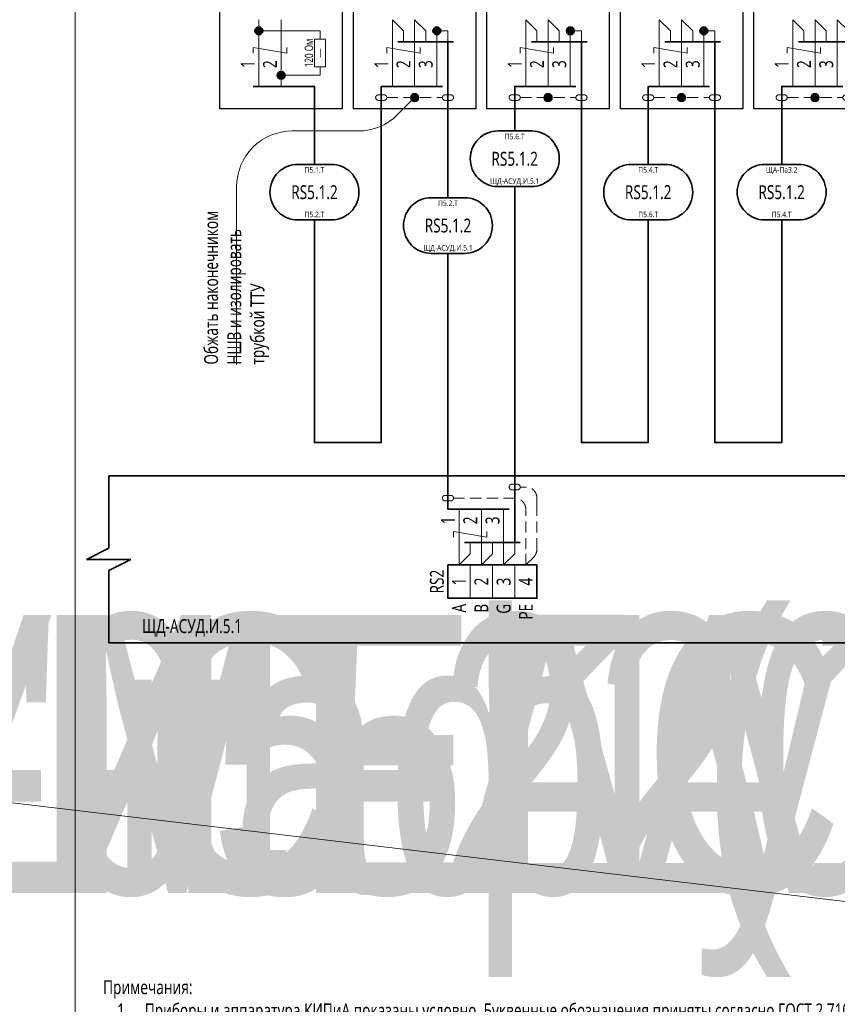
# Model space of a CAD drawing. Header units: millimetres. Extents: x -1173 to 6733, y -4591 to 345.
# Tile 87 of 93: x 2530 to 2677, y 34 to 211. Entities that reach past the tile are written whole.
import ezdxf
from ezdxf.enums import TextEntityAlignment as Align

# ---------------------------------------------------------------- set-up
doc = ezdxf.new("R2018")
doc.units = ezdxf.units.MM
doc.set_wipeout_variables(frame=1)
doc.linetypes.add('JIS_02_2.0', pattern=[3, 2, -1])
doc.layers.get('0').update_dxf_attribs({"lineweight": 15})
for name, color, linetype, lineweight in [('AK_Drawing', 7, 'Continuous', 35), ('AK_Drawing_Thin', 7, 'Continuous', 15), ('AK_Equipment', 7, 'Continuous', 35), ('AK_Multy_Wire', 7, 'Continuous', 35), ('AK_Wire', 7, 'Continuous', 15), ('AK_Wire_Number', 7, 'Continuous', 15), ('АК_Текст', 7, 'Continuous', 15)]:
    doc.layers.add(name, color=color, linetype=linetype, lineweight=lineweight)
doc.layers.add('UNPLOTTED', color=2, linetype='Continuous', lineweight=15, plot=False)
doc.styles.get("Standard").update_dxf_attribs({"font": 'arial.ttf'})
doc.styles.add('Trebuchet MS', font='trebuc.ttf', dxfattribs={"width": 0.75})

# ---------------------------------------------------------------- blocks, each defined once
blk = doc.blocks.new('*U8')
at = {"insert": (-100, -12.42), "char_height": 2.5, "width": 200, "attachment_point": 7, "style": 'Trebuchet MS'}
blk.add_mtext('\\pxqj;Примечания:\\P\\pi-2,l3,t3;1.^IПриборы и аппаратура КИПиА показаны условно. Буквенные обозначения приняты согласно ГОСТ 2.710-81, ГОСТ 21.208-2013.\\P2.^IПроектные длины кабелей и труб согласно таблице соединений внешних проводок.\\P3.^IТиповые схемы подключения приведены в конце настоящего документа.\\P4.^IПодключение кабелей вести в соответствии с документацией, прилагаемой комплектно к фактически смонтированному оборудованию.\\P5.^IСхема разработана на основании технико-коммерческого предложения на нетиповые шкафы управления МЕГАТРОН, предоставленной поставщиком оборудования ООО фирма "ВОДОКОМФОРТ", и может не соответствовать конечной поставке.', dxfattribs=at)
blk = doc.blocks.new('*U9')
at = {"layer": 'AK_Drawing', "color": 0, "linetype": 'ByBlock', "lineweight": -2, "transparency": 16777216}
blk.add_blockref('*U8', (2520, 0), dxfattribs=at)
blk = doc.blocks.new('*U1')
at = {"layer": 'UNPLOTTED'}
blk.add_lwpolyline([(0, 0), (-395, 0), (-395, 287), (0, 287)], close=True, dxfattribs=at)
blk = doc.blocks.new('*U71')
at = {"lineweight": 30, "width": 0.75, "flags": 104}
blk.add_attdef('CATDESC', text='', height=2.5, dxfattribs=at).set_placement((370, -25), align=Align.MIDDLE_RIGHT)
at = {"style": 'Trebuchet MS', "width": 0.75}
blk.add_attdef('TAG1', text='', height=2.5, dxfattribs=at).set_placement((2, -27), align=Align.MIDDLE_LEFT)
at = {"layer": 'UNPLOTTED', "style": 'Trebuchet MS', "width": 0.75, "flags": 8}
for tag, p in [('DESC1', (1, -3)), ('DESC2', (1, -5)), ('DESC3', (1, -7)), ('FAMILY', (1, -13.73)), ('POSITION_N', (1, -15.99)), ('SYSTEM_NAME', (1, -17.99))]:
    blk.add_attdef(tag, p, '', height=1, dxfattribs=at)
blk = doc.blocks.new('*U72')
at = {"lineweight": 30, "width": 0.75, "flags": 104}
blk.add_attdef('CATDESC', text='', height=2.5, dxfattribs=at).set_placement((370, -25), align=Align.MIDDLE_RIGHT)
at = {"style": 'Trebuchet MS', "width": 0.75}
blk.add_attdef('TAG1', text='', height=2.5, dxfattribs=at).set_placement((2, -27), align=Align.MIDDLE_LEFT)
at = {"layer": 'UNPLOTTED', "style": 'Trebuchet MS', "width": 0.75, "flags": 8}
for tag, p in [('DESC1', (1, -3)), ('DESC2', (1, -5)), ('DESC3', (1, -7)), ('FAMILY', (1, -13.73)), ('POSITION_N', (1, -15.99)), ('SYSTEM_NAME', (1, -17.99))]:
    blk.add_attdef(tag, p, '', height=1, dxfattribs=at)
blk = doc.blocks.new('*U69')
for p, q in [((-4, -13), (-4, 0)), ((-4, 0), (0, 0)), ((372, 0), (0, 0)), ((-8, -15), (-4, -13)), ((0, -15), (-8, -15)), ((-4, -17), (0, -15)), ((-4, -30), (-4, -17)), ((-4, -30), (0, -30)), ((0, -30), (372, -30))]:
    blk.add_line(p, q)
at = {"lineweight": 30, "width": 0.75, "flags": 104}
blk.add_attdef('CATDESC', text='', height=2.5, dxfattribs=at).set_placement((370, -25), align=Align.MIDDLE_RIGHT)
at = {"style": 'Trebuchet MS', "width": 0.75}
blk.add_attdef('TAG1', text='', height=2.5, dxfattribs=at).set_placement((2, -27), align=Align.MIDDLE_LEFT)
at = {"layer": 'UNPLOTTED', "style": 'Trebuchet MS', "width": 0.75, "flags": 8}
for tag, p in [('DESC1', (1, -3)), ('DESC2', (1, -5)), ('DESC3', (1, -7)), ('FAMILY', (1, -13.73)), ('POSITION_N', (1, -15.99)), ('SYSTEM_NAME', (1, -17.99))]:
    blk.add_attdef(tag, p, '', height=1, dxfattribs=at)
blk = doc.blocks.new('*U40')
at = {"layer": 'AK_Drawing_Thin'}
for points in [[(4, 11), (4, 0)], [(-4, 0), (-4, 7)]]:
    blk.add_lwpolyline(points, dxfattribs=at)
blk.add_wipeout([(-2.5, 1), (-2.5, -1), (2.5, -1), (2.5, 1)])
for points in [[(-2.5, 0), (-4, 0)], [(4, 0), (2.5, 0)]]:
    blk.add_lwpolyline(points, dxfattribs=at)
blk.add_lwpolyline([(-2.5, 1), (-2.5, -1), (2.5, -1), (2.5, 1)], close=True, dxfattribs=at)
at = {"style": 'Trebuchet MS', "width": 0.75, "flags": 8}
for tag, height, p in [('R1', 1.5, (0, 2)), ('POWER', 1, (0, 0))]:
    blk.add_attdef(tag, text='', height=height, dxfattribs=at).set_placement(p, align=Align.MIDDLE_CENTER)
blk = doc.blocks.new('WDDOT')
for radius in [0.7, 0.5, 0.3, 0.1]:
    blk.add_circle((0, 0), radius)
blk = doc.blocks.new('*U295')
at = {"layer": 'AK_Drawing', "lineweight": 30}
blk.add_lwpolyline([(-5, 40), (17, 40), (17, 0), (-5, 0)], close=True, dxfattribs=at)
at = {"layer": 'AK_Multy_Wire'}
blk.add_lwpolyline([(1, 4), (12, 4), (12, 0)], dxfattribs=at)
at = {"layer": 'AK_Wire'}
for points in [[(2, 16), (2, 4)], [(6, 16), (6, 4)], [(1, 10), (1, 11), (7, 10), (7, 11)]]:
    blk.add_lwpolyline(points, dxfattribs=at)
at = {"lineweight": 30, "width": 0.75, "flags": 104}
for tag, p in [('TAG3', (6, 79)), ('TAG2', (6, 62))]:
    blk.add_attdef(tag, text='', height=2.5, dxfattribs=at).set_placement(p, align=Align.MIDDLE_CENTER)
at = {"style": 'Trebuchet MS', "width": 0.75}
blk.add_attdef('TAG1', text='', height=2.5, dxfattribs=at).set_placement((6, 48), align=Align.MIDDLE_CENTER)
at = {"layer": 'AK_Wire_Number', "style": 'Trebuchet MS', "width": 0.75}
for s, p in [('1', (2, 8)), ('2', (6, 8))]:
    blk.add_text(s, height=2.5, rotation=90, dxfattribs=at).set_placement(p, align=Align.BOTTOM_CENTER)
at = {"layer": 'AK_Drawing_Thin'}
ref = blk.add_blockref('*U40', (13, 10), dxfattribs=dict(at, rotation=90))
ref.add_attrib('R1', '120 Ом', dxfattribs={"layer": '0', "height": 1.5, "rotation": 90, "style": 'Trebuchet MS', "width": 0.75}).set_placement((11, 10), align=Align.MIDDLE_CENTER)
ref.add_attrib('POWER', '-', dxfattribs={"layer": '0', "height": 1, "rotation": 90, "style": 'Trebuchet MS', "width": 5}).set_placement((13, 10), align=Align.MIDDLE_CENTER)
at = {"layer": 'AK_Drawing'}
for p in [(2, 14), (6, 6)]:
    blk.add_blockref('WDDOT', p, dxfattribs=at)
blk = doc.blocks.new('*U42')
blk.add_lwpolyline([(-3, 5), (3, 5, -0.414214), (8, 0), (8, 0, -0.414214), (3, -5), (-3, -5, -0.414214), (-8, 0), (-8, 0, -0.414214)], format="xyb", close=True)
at = {"style": 'Trebuchet MS', "width": 0.75}
blk.add_attdef('CA_CIRCUIT_NUMBER', text='', height=2.5, dxfattribs=at).set_placement((0, 0), align=Align.MIDDLE_CENTER)
at = {"lineweight": 30, "width": 0.75, "flags": 1}
blk.add_attdef('CA_CABLE_TYPE', text='', height=2.5, rotation=90, dxfattribs=at).set_placement((0, -25), align=Align.BOTTOM_CENTER)
at = {"style": 'Trebuchet MS', "width": 0.75}
blk.add_attdef('LENGTH', text='', height=2.5, rotation=90, dxfattribs=at).set_placement((2, -24.82), align=Align.MIDDLE_CENTER)
at = {"layer": 'UNPLOTTED', "style": 'Trebuchet MS', "width": 0.75}
for tag, p in [('LOAD_NAME', (0, 4)), ('PANEL_NAME', (0, -4))]:
    blk.add_attdef(tag, text='', height=1, dxfattribs=at).set_placement(p, align=Align.MIDDLE_CENTER)
blk = doc.blocks.new('*U38')
at = {"layer": 'AK_Drawing_Thin', "linetype": 'JIS_02_2.0'}
blk.add_lwpolyline([(1, 0, -0.414214), (0.5, -0.5), (-0.5, -0.5, -0.414214), (-1, 0, -0.414214), (-0.5, 0.5), (0.5, 0.5, -0.414214), (1, 0), (11, 0, -0.414214), (11.5, 0.5), (12.5, 0.5, -0.414214), (13, 0, -0.414214), (12.5, -0.5), (11.5, -0.5, -0.414214), (11, 0)], format="xyb", dxfattribs=at)
at = {"layer": 'AK_Drawing'}
blk.add_blockref('WDDOT', (6, 0), dxfattribs=at)
blk = doc.blocks.new('*U292')
at = {"layer": 'AK_Drawing', "lineweight": 30}
blk.add_lwpolyline([(-5, 40), (17, 40), (17, 0), (-5, 0)], close=True, dxfattribs=at)
at = {"layer": 'AK_Multy_Wire'}
blk.add_line((13, 12), (3, 12), dxfattribs=at)
for points in [[(12, 0), (12, 12)], [(11, 4), (0, 4), (0, 0)]]:
    blk.add_lwpolyline(points, dxfattribs=at)
at = {"layer": 'AK_Wire'}
for points in [[(4, 12), (4, 14), (2, 16)], [(2, 16), (2, 4)], [(8, 12), (8, 14), (6, 16)], [(6, 16), (6, 4)], [(12, 12), (12, 14), (10, 14), (10, 4)], [(1, 10), (1, 11), (7, 10), (7, 11)]]:
    blk.add_lwpolyline(points, dxfattribs=at)
at = {"layer": 'AK_Drawing'}
for name, p in [('WDDOT', (10, 14)), ('*U38', (0, 2))]:
    blk.add_blockref(name, p, dxfattribs=at)
at = {"lineweight": 30, "width": 0.75, "flags": 104}
for tag, p in [('TAG3', (6, 79)), ('TAG2', (6, 62))]:
    blk.add_attdef(tag, text='', height=2.5, dxfattribs=at).set_placement(p, align=Align.MIDDLE_CENTER)
at = {"style": 'Trebuchet MS', "width": 0.75}
blk.add_attdef('TAG1', text='', height=2.5, dxfattribs=at).set_placement((6, 48), align=Align.MIDDLE_CENTER)
at = {"layer": 'AK_Wire_Number', "style": 'Trebuchet MS', "width": 0.75}
for s, p in [('1', (2, 8)), ('2', (6, 8)), ('3', (10, 8))]:
    blk.add_text(s, height=2.5, rotation=90, dxfattribs=at).set_placement(p, align=Align.BOTTOM_CENTER)
blk = doc.blocks.new('Обжимка')
at = {"layer": 'AK_Drawing_Thin', "lineweight": 15}
blk.add_lwpolyline([(-32, -48), (-32, -16, -0.414214), (-22, -6), (-10.14, -6, 0.198912), (-3.07, -3.07), (0, 0)], format="xyb", dxfattribs=at)
at = {"layer": 'АК_Текст', "insert": (-32, -48), "char_height": 2.5, "width": 33, "attachment_point": 4, "rotation": 90, "style": 'Trebuchet MS'}
blk.add_mtext('{\\C7;Обжать наконечником НШВ и изолировать трубкой ТТУ}', dxfattribs=at)
blk = doc.blocks.new('*U219')
at = {"style": 'Trebuchet MS', "width": 0.75, "flags": 12}
for tag, p in [('NOTE01', (2, -7)), ('NOTE02', (6, -7)), ('NOTE03', (10, -7)), ('NOTE04', (14, -7))]:
    blk.add_attdef(tag, text='', height=2.5, rotation=90, dxfattribs=at).set_placement(p, align=Align.MIDDLE_RIGHT)
blk.add_wipeout([(0, 0), (0, -6), (16, -6), (16, 0)])
blk.add_lwpolyline([(0, 0), (16, 0), (16, -6), (0, -6)], close=True)
at = {"lineweight": -2}
for points in [[(4, 0), (8, 0), (8, -6), (4, -6)], [(8, 0), (12, 0), (12, -6), (8, -6)], [(12, 0), (16, 0), (16, -6), (12, -6)]]:
    blk.add_lwpolyline(points, close=True, dxfattribs=at)
at = {"style": 'Trebuchet MS', "width": 0.75, "flags": 12}
for tag, p in [('TERM01', (2, -3)), ('TERM02', (6, -3)), ('TERM03', (10, -3)), ('TERM04', (14, -3))]:
    blk.add_attdef(tag, text='', height=2.5, rotation=90, dxfattribs=at).set_placement(p, align=Align.MIDDLE_CENTER)
at = {"style": 'Trebuchet MS', "width": 0.75}
blk.add_attdef('TAG1', text='', height=2.5, rotation=90, dxfattribs=at).set_placement((-2, -3), align=Align.MIDDLE_CENTER)
blk = doc.blocks.new('Расчёска RS-485')
at = {"layer": 'AK_Drawing_Thin', "linetype": 'JIS_02_2.0'}
for points in [[(12, 0), (13.41, 1.41, 0.198912), (14, 2.83), (14, 10), (14, 12, 0.414214), (12, 14), (11, 14, -0.414214), (10.5, 13.5), (9.5, 13.5, -0.414214), (9, 14, -0.414214), (9.5, 14.5), (10.5, 14.5, -0.414214), (11, 14)], [(12, 0), (12, 2.83), (12, 10, 0.414214), (10, 12), (-1, 12, -0.414214), (-1.5, 11.5), (-2.5, 11.5, -0.414214), (-3, 12, -0.414214), (-2.5, 12.5), (-1.5, 12.5, -0.414214), (-1, 12)]]:
    blk.add_lwpolyline(points, format="xyb", dxfattribs=at)
at = {"layer": 'AK_Multy_Wire'}
blk.add_line((11, 4), (1, 4), dxfattribs=at)
for points in [[(9, 10), (-2, 10), (-2, 16)], [(10, 16), (10, 4)]]:
    blk.add_lwpolyline(points, dxfattribs=at)
at = {"layer": 'AK_Wire'}
for points in [[(0, 0), (0, 10)], [(4, 0), (4, 10)], [(8, 0), (8, 10)], [(-1, 5), (-1, 6), (5, 5), (5, 6)], [(2, 4), (2, 2), (0, 0)], [(6, 4), (6, 2), (4, 0)], [(10, 4), (10, 2), (8, 0)]]:
    blk.add_lwpolyline(points, dxfattribs=at)
at = {"layer": 'AK_Wire_Number', "style": 'Trebuchet MS', "width": 0.75}
for s, p in [('1', (0, 8)), ('2', (4, 8)), ('3', (8, 8))]:
    blk.add_text(s, height=2.5, rotation=90, dxfattribs=at).set_placement(p, align=Align.BOTTOM_CENTER)
blk = doc.blocks.new('*U41')
blk.add_lwpolyline([(-3, 5), (3, 5, -0.414214), (8, 0), (8, 0, -0.414214), (3, -5), (-3, -5, -0.414214), (-8, 0), (-8, 0, -0.414214)], format="xyb", close=True)
at = {"style": 'Trebuchet MS', "width": 0.75}
blk.add_attdef('CA_CIRCUIT_NUMBER', text='', height=2.5, dxfattribs=at).set_placement((0, 0), align=Align.MIDDLE_CENTER)
at = {"lineweight": 30, "width": 0.75, "flags": 1}
blk.add_attdef('CA_CABLE_TYPE', text='', height=2.5, rotation=90, dxfattribs=at).set_placement((0, -25), align=Align.BOTTOM_CENTER)
at = {"style": 'Trebuchet MS', "width": 0.75}
blk.add_attdef('LENGTH', text='', height=2.5, rotation=90, dxfattribs=at).set_placement((2, -24.82), align=Align.MIDDLE_CENTER)
at = {"layer": 'UNPLOTTED', "style": 'Trebuchet MS', "width": 0.75}
for tag, p in [('LOAD_NAME', (0, 4)), ('PANEL_NAME', (0, -4))]:
    blk.add_attdef(tag, text='', height=1, dxfattribs=at).set_placement(p, align=Align.MIDDLE_CENTER)
blk = doc.blocks.new('*U45')
blk.add_lwpolyline([(-3, 5), (3, 5, -0.414214), (8, 0), (8, 0, -0.414214), (3, -5), (-3, -5, -0.414214), (-8, 0), (-8, 0, -0.414214)], format="xyb", close=True)
at = {"style": 'Trebuchet MS', "width": 0.75}
blk.add_attdef('CA_CIRCUIT_NUMBER', text='', height=2.5, dxfattribs=at).set_placement((0, 0), align=Align.MIDDLE_CENTER)
at = {"lineweight": 30, "width": 0.75, "flags": 1}
blk.add_attdef('CA_CABLE_TYPE', text='', height=2.5, rotation=90, dxfattribs=at).set_placement((0, -37), align=Align.BOTTOM_CENTER)
at = {"style": 'Trebuchet MS', "width": 0.75}
blk.add_attdef('LENGTH', text='', height=2.5, rotation=90, dxfattribs=at).set_placement((2, -36.82), align=Align.MIDDLE_CENTER)
at = {"layer": 'UNPLOTTED', "style": 'Trebuchet MS', "width": 0.75}
for tag, p in [('LOAD_NAME', (0, 4)), ('PANEL_NAME', (0, -4))]:
    blk.add_attdef(tag, text='', height=1, dxfattribs=at).set_placement(p, align=Align.MIDDLE_CENTER)
blk = doc.blocks.new('*U46')
blk.add_lwpolyline([(-3, 5), (3, 5, -0.414214), (8, 0), (8, 0, -0.414214), (3, -5), (-3, -5, -0.414214), (-8, 0), (-8, 0, -0.414214)], format="xyb", close=True)
at = {"style": 'Trebuchet MS', "width": 0.75}
blk.add_attdef('CA_CIRCUIT_NUMBER', text='', height=2.5, dxfattribs=at).set_placement((0, 0), align=Align.MIDDLE_CENTER)
at = {"lineweight": 30, "width": 0.75, "flags": 1}
blk.add_attdef('CA_CABLE_TYPE', text='', height=2.5, rotation=90, dxfattribs=at).set_placement((0, -25), align=Align.BOTTOM_CENTER)
at = {"style": 'Trebuchet MS', "width": 0.75}
blk.add_attdef('LENGTH', text='', height=2.5, rotation=90, dxfattribs=at).set_placement((2, -24.82), align=Align.MIDDLE_CENTER)
at = {"layer": 'UNPLOTTED', "style": 'Trebuchet MS', "width": 0.75}
for tag, p in [('LOAD_NAME', (0, 4)), ('PANEL_NAME', (0, -4))]:
    blk.add_attdef(tag, text='', height=1, dxfattribs=at).set_placement(p, align=Align.MIDDLE_CENTER)
blk = doc.blocks.new('*U293')
at = {"layer": 'AK_Drawing', "lineweight": 30}
blk.add_lwpolyline([(-5, 40), (17, 40), (17, 0), (-5, 0)], close=True, dxfattribs=at)
at = {"layer": 'AK_Multy_Wire'}
blk.add_line((13, 12), (3, 12), dxfattribs=at)
blk.add_lwpolyline([(11, 4), (0, 4), (0, 0)], dxfattribs=at)
at = {"layer": 'AK_Wire'}
for points in [[(4, 12), (4, 14), (2, 16)], [(2, 16), (2, 4)], [(8, 12), (8, 14), (6, 16)], [(6, 16), (6, 4)], [(12, 12), (12, 14), (10, 16)], [(10, 16), (10, 4)], [(1, 10), (1, 11), (7, 10), (7, 11)]]:
    blk.add_lwpolyline(points, dxfattribs=at)
at = {"layer": 'AK_Drawing'}
blk.add_blockref('*U38', (0, 2), dxfattribs=at)
at = {"lineweight": 30, "width": 0.75, "flags": 104}
for tag, p in [('TAG3', (6, 79)), ('TAG2', (6, 62))]:
    blk.add_attdef(tag, text='', height=2.5, dxfattribs=at).set_placement(p, align=Align.MIDDLE_CENTER)
at = {"style": 'Trebuchet MS', "width": 0.75}
blk.add_attdef('TAG1', text='', height=2.5, dxfattribs=at).set_placement((6, 48), align=Align.MIDDLE_CENTER)
at = {"layer": 'AK_Wire_Number', "style": 'Trebuchet MS', "width": 0.75}
for s, p in [('1', (2, 8)), ('2', (6, 8)), ('3', (10, 8))]:
    blk.add_text(s, height=2.5, rotation=90, dxfattribs=at).set_placement(p, align=Align.BOTTOM_CENTER)

msp = doc.modelspace()

# ---------------------------------------------------------------- linework, layer by layer
at = {"layer": 'AK_Multy_Wire'}
for points in [[(2619, 181), (2619, 129)], [(2607, 169), (2607, 129)]]:
    msp.add_lwpolyline(points, dxfattribs=at)

# ---------------------------------------------------------------- block references
at = {"layer": 'AK_Drawing'}
msp.add_blockref('*U9', (125, 22.42), dxfattribs=at)
at = {"layer": 'AK_Equipment'}
ref = msp.add_blockref('*U71', (450, 129), dxfattribs=at)
lines = msp.add_mtext('\\W0.7500;Шкаф управления "МЕГАТРОН" ШАУ-С-220-ЩД-АСУД.И.5.1(1059-50-1.2-05-АСУД.И)-54', dxfattribs={"layer": '0', "insert": (820, 104), "char_height": 50, "attachment_point": 1})
ref.add_attrib('CATDESC', '', (820, 104), dxfattribs={"flags": 104}).embed_mtext(lines)
ref = msp.add_blockref('*U72', (870, 129), dxfattribs=at)
lines = msp.add_mtext('\\W0.7500;Шкаф управления "МЕГАТРОН" ШАУ-С-220-ЩД-АСУД.И.5.1(1059-50-1.2-05-АСУД.И)-54', dxfattribs={"layer": '0', "insert": (1240, 104), "char_height": 50, "attachment_point": 1})
ref.add_attrib('CATDESC', '', (1240, 104), dxfattribs={"flags": 104}).embed_mtext(lines)
ref = msp.add_blockref('*U72', (1290, 129), dxfattribs=at)
lines = msp.add_mtext('\\W0.7500;Шкаф управления "МЕГАТРОН" ШАУ-С-220-ЩД-АСУД.И.5.1(1059-50-1.2-05-АСУД.И)-54', dxfattribs={"layer": '0', "insert": (1660, 104), "char_height": 50, "attachment_point": 1})
ref.add_attrib('CATDESC', '', (1660, 104), dxfattribs={"flags": 104}).embed_mtext(lines)
ref = msp.add_blockref('*U72', (1710, 129), dxfattribs=at)
lines = msp.add_mtext('\\W0.7500;Шкаф управления "МЕГАТРОН" ШАУ-С-220-ЩД-АСУД.И.5.1(1059-50-1.2-05-АСУД.И)-54', dxfattribs={"layer": '0', "insert": (2080, 104), "char_height": 50, "attachment_point": 1})
ref.add_attrib('CATDESC', '', (2080, 104), dxfattribs={"flags": 104}).embed_mtext(lines)
ref = msp.add_blockref('*U72', (2130, 129), dxfattribs=at)
lines = msp.add_mtext('\\W0.7500;Шкаф управления "МЕГАТРОН" ШАУ-С-220-ЩД-АСУД.И.5.1(1059-50-1.2-05-АСУД.И)-54', dxfattribs={"layer": '0', "insert": (2500, 104), "char_height": 50, "attachment_point": 1})
ref.add_attrib('CATDESC', '', (2500, 104), dxfattribs={"flags": 104}).embed_mtext(lines)
ref = msp.add_blockref('*U69', (2550, 129), dxfattribs=at)
ref.add_attrib('TAG1', 'ЩД-АСУД.И.5.1', dxfattribs={"layer": '0', "height": 2.5, "style": 'Trebuchet MS', "width": 0.75}).set_placement((2552, 102), align=Align.MIDDLE_LEFT)
at = {"layer": 'AK_Multy_Wire', "ltscale": 10}
for name, p, values in [('*U45', (2619, 186), {'CA_CIRCUIT_NUMBER': 'RS5.1.2', 'PANEL_NAME': 'ЩД-АСУД.И.5.1', 'LOAD_NAME': 'П5.6.Т'}), ('*U42', (2583, 180), {'CA_CIRCUIT_NUMBER': 'RS5.1.2', 'PANEL_NAME': 'П5.2.Т', 'LOAD_NAME': 'П5.1.Т'}), ('*U46', (2643, 180), {'CA_CIRCUIT_NUMBER': 'RS5.1.2', 'PANEL_NAME': 'П5.6.Т', 'LOAD_NAME': 'П5.4.Т'}), ('*U46', (2667, 180), {'CA_CIRCUIT_NUMBER': 'RS5.1.2', 'PANEL_NAME': 'П5.4.Т', 'LOAD_NAME': 'ЩА-Па3.2'}), ('*U41', (2607, 174), {'CA_CIRCUIT_NUMBER': 'RS5.1.2', 'PANEL_NAME': 'ЩД-АСУД.И.5.1', 'LOAD_NAME': 'П5.2.Т'})]:
    msp.add_blockref(name, p, dxfattribs=at).add_auto_attribs(values)
at = {"layer": 'UNPLOTTED'}
msp.add_blockref('*U1', (2935, 5), dxfattribs=at)

# ---------------------------------------------------------------- next in the draw order: block references
at = {"layer": 'AK_Drawing'}
msp.add_blockref('*U295', (2571, 195), dxfattribs=at)
at = {"layer": 'AK_Equipment', "lineweight": 15}
ref = msp.add_blockref('*U219', (2607, 113), dxfattribs=at)
ref.add_attrib('TAG1', 'RS2', dxfattribs={"layer": '0', "height": 2.5, "rotation": 90, "style": 'Trebuchet MS', "width": 0.75}).set_placement((2605, 110), align=Align.MIDDLE_CENTER)
ref.add_attrib('TERM01', '1', dxfattribs={"layer": '0', "height": 2.5, "rotation": 90, "style": 'Trebuchet MS', "width": 0.75}).set_placement((2609, 110), align=Align.MIDDLE_CENTER)
ref.add_attrib('TERM02', '2', dxfattribs={"layer": '0', "height": 2.5, "rotation": 90, "style": 'Trebuchet MS', "width": 0.75}).set_placement((2613, 110), align=Align.MIDDLE_CENTER)
ref.add_attrib('TERM03', '3', dxfattribs={"layer": '0', "height": 2.5, "rotation": 90, "style": 'Trebuchet MS', "width": 0.75}).set_placement((2617, 110), align=Align.MIDDLE_CENTER)
ref.add_attrib('TERM04', '4', dxfattribs={"layer": '0', "height": 2.5, "rotation": 90, "style": 'Trebuchet MS', "width": 0.75}).set_placement((2621, 110), align=Align.MIDDLE_CENTER)
ref.add_attrib('NOTE01', 'A', dxfattribs={"layer": '0', "height": 2.5, "rotation": 90, "style": 'Trebuchet MS', "width": 0.75}).set_placement((2609, 106), align=Align.MIDDLE_RIGHT)
ref.add_attrib('NOTE02', 'B', dxfattribs={"layer": '0', "height": 2.5, "rotation": 90, "style": 'Trebuchet MS', "width": 0.75}).set_placement((2613, 106), align=Align.MIDDLE_RIGHT)
ref.add_attrib('NOTE03', 'G', dxfattribs={"layer": '0', "height": 2.5, "rotation": 90, "style": 'Trebuchet MS', "width": 0.75}).set_placement((2617, 106), align=Align.MIDDLE_RIGHT)
ref.add_attrib('NOTE04', 'PE', dxfattribs={"layer": '0', "height": 2.5, "rotation": 90, "style": 'Trebuchet MS', "width": 0.75}).set_placement((2621, 106), align=Align.MIDDLE_RIGHT)

# ---------------------------------------------------------------- next in the draw order: linework, layer by layer
at = {"layer": 'AK_Multy_Wire'}
for points in [[(2583, 195), (2583, 185)], [(2583, 175), (2583, 135), (2595, 135), (2595, 195)]]:
    msp.add_lwpolyline(points, dxfattribs=at)

# ---------------------------------------------------------------- next in the draw order: block references
at = {"layer": 'AK_Drawing'}
msp.add_blockref('Расчёска RS-485', (2609, 113), dxfattribs=at)

# ---------------------------------------------------------------- next in the draw order: block references
msp.add_blockref('*U292', (2595, 195), dxfattribs=at)

# ---------------------------------------------------------------- next in the draw order: linework, layer by layer
at = {"layer": 'AK_Multy_Wire'}
for points in [[(2607, 195), (2607, 179)], [(2619, 195), (2619, 191)]]:
    msp.add_lwpolyline(points, dxfattribs=at)

# ---------------------------------------------------------------- next in the draw order: block references
at = {"layer": 'AK_Drawing'}
msp.add_blockref('Обжимка', (2601, 197), dxfattribs=at)

# ---------------------------------------------------------------- next in the draw order: block references
msp.add_blockref('*U292', (2619, 195), dxfattribs=at)

# ---------------------------------------------------------------- next in the draw order: linework, layer by layer
at = {"layer": 'AK_Multy_Wire'}
msp.add_lwpolyline([(2643, 195), (2643, 185)], dxfattribs=at)

# ---------------------------------------------------------------- next in the draw order: block references
at = {"layer": 'AK_Drawing'}
msp.add_blockref('*U292', (2643, 195), dxfattribs=at)

# ---------------------------------------------------------------- next in the draw order: linework, layer by layer
at = {"layer": 'AK_Multy_Wire'}
for points in [[(2631, 195), (2631, 135), (2643, 135), (2643, 175)], [(2667, 195), (2667, 185)]]:
    msp.add_lwpolyline(points, dxfattribs=at)

# ---------------------------------------------------------------- next in the draw order: block references
at = {"layer": 'AK_Drawing'}
msp.add_blockref('*U293', (2667, 195), dxfattribs=at)

# ---------------------------------------------------------------- next in the draw order: linework, layer by layer
at = {"color": 3}
msp.add_lwpolyline([(-287, 43), (3067, 296), (-53, -147), (927, -147), (-44, -438), (1094, -438), (210, -600), (210, 345), (3172, -6)], dxfattribs=at)
at = {"layer": 'AK_Multy_Wire'}
msp.add_lwpolyline([(2655, 195), (2655, 135), (2667, 135), (2667, 175)], dxfattribs=at)

doc.saveas('drawing.dxf')
